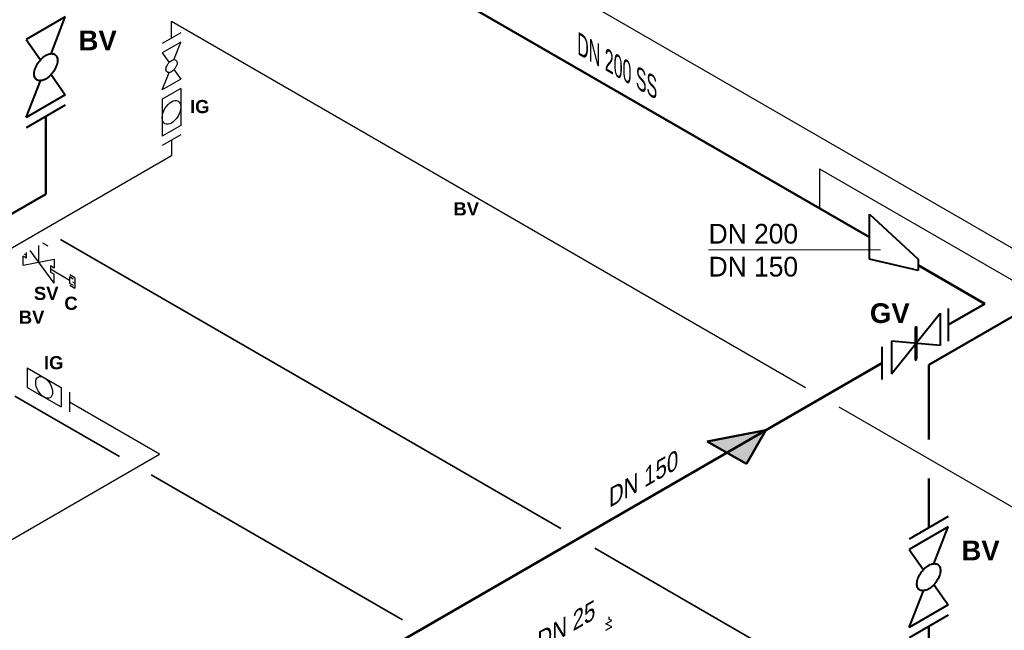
# Model space of a CAD drawing. Header units: millimetres. Extents: x 222 to 2461, y -1493 to 72.
# Tile 10 of 27: x 1265 to 1439, y -804 to -696. Entities that reach past the tile are written whole.
import ezdxf

# ---------------------------------------------------------------- set-up
doc = ezdxf.new("R2010")
doc.units = ezdxf.units.MM
for name, color, linetype, lineweight in [('Armaturen-Auslagerung', 7, 'Continuous', 40), ('Auslagerung', 1, 'Continuous', 50), ('Entleerung', 74, 'Continuous', 35), ('Text', 7, 'Continuous', 18), ('Text groß', 7, 'Continuous', 18)]:
    doc.layers.add(name, color=color, linetype=linetype, lineweight=lineweight)
for name, color, linetype in [('DN 025-', 8, 'Continuous'), ('effekte', 7, 'Continuous'), ('Langsame Befüllung', 40, 'Continuous'), ('Probeentnahme', 1, 'Continuous')]:
    doc.layers.add(name, color=color, linetype=linetype)
doc.styles.add('isotext', font='arial.ttf', dxfattribs={"oblique": 30, "height": 3})

msp = doc.modelspace()

# ---------------------------------------------------------------- hatches: boundary and pattern name
at = {"layer": 'Auslagerung'}
h = msp.add_hatch(color=256, dxfattribs=at)
h.paths.add_polyline_path([(1396.929977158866, -768.2912341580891), (1386.53767546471, -770.2912335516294), (1390.001777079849, -772.2912335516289)])
h.paths.add_polyline_path([(1396.929980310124, -768.2912335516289), (1396.929977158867, -768.2912341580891), (1390.001777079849, -772.2912335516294), (1393.465878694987, -774.2912335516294)])
at = {"layer": 'effekte'}
h = msp.add_hatch(color=9, dxfattribs=at)
h.set_gradient(color1=(201, 200, 192), color2=(242, 242, 242), rotation=330, tint=1, name='CURVED')
edge = h.paths.add_edge_path()
edge.add_line((1325.887143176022, -559.4083847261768), (1325.887143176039, -439.6687545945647))
edge.add_line((1325.887143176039, -439.6687545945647), (1172.325638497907, -528.3275306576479))
edge.add_line((1172.325638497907, -528.3275306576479), (1172.325638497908, -611.55436336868))
edge.add_line((1172.325638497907, -611.5543633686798), (1136.507619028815, -632.2339065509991))
edge.add_ellipse((1133.076044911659, -634.2151267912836), major_axis=(2.433893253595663, 4.215626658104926), ratio=0.5738536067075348, start_angle=134.8259713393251, end_angle=314.82597133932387, ccw=False)
edge.add_line((1129.647059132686, -636.2186531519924), (1129.626447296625, -636.2067529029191))
edge.add_line((1129.626447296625, -636.2067529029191), (1083.427947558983, -662.8794691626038))
edge.add_ellipse((1079.996373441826, -664.8606894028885), major_axis=(2.433893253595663, 4.215626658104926), ratio=0.5738536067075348, start_angle=134.8259713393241, end_angle=314.8259713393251, ccw=False)
edge.add_line((1076.567387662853, -666.8642157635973), (1076.546775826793, -666.852315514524))
edge.add_line((1076.546775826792, -666.852315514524), (1026.739514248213, -695.608551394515))
edge.add_line((1026.739514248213, -695.608551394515), (1026.739514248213, -612.3817186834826))
edge.add_line((1026.739514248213, -612.3817186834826), (805.312366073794, -740.2227422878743))
edge.add_line((805.312366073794, -740.2227422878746), (909.0099276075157, -800.0925573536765))
edge.add_line((909.0099276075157, -800.0925573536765), (1325.887143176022, -559.4083847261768))

# ---------------------------------------------------------------- linework, layer by layer
at = {"layer": 'Armaturen-Auslagerung'}
for p, q in [((1272.620624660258, -695.0053100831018), (1265.692421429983, -699.0053100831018)), ((1270.085853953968, -701.5385229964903), (1272.62062466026, -695.0053100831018)), ((1265.692421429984, -699.0053100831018), (1268.225677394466, -702.6115364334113)), ((1270.084774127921, -705.256268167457), (1272.620587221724, -708.8616581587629)), ((1265.69238399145, -712.8616581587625), (1268.225631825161, -706.3299644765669)), ((1272.620587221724, -708.8616581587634), (1265.692383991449, -712.8616581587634)), ((1272.620593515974, -710.6930189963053), (1265.692390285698, -714.6930189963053)), ((1415.306543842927, -729.9865758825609), (1423.96685400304, -737.9866094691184)), ((1415.306543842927, -737.9865758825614), (1415.306543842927, -729.9865758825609)), ((1423.96685400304, -739.9866094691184), (1415.306543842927, -737.9865758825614)), ((1423.96685400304, -737.9866094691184), (1423.96685400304, -739.9866094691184)), ((1419.217078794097, -758.3106021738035), (1427.877278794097, -747.5370021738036)), ((1427.877278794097, -747.5370021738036), (1427.877278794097, -753.310602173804)), ((1429.252814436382, -746.7428674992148), (1429.252814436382, -752.5164674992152)), ((1423.691578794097, -749.9537021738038), (1423.402778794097, -750.120402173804)), ((1423.402978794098, -750.1203021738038), (1423.402978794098, -755.893802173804)), ((1423.475078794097, -755.8522021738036), (1423.475078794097, -750.0787021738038)), ((1423.547178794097, -755.810602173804), (1423.547178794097, -750.0370021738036)), ((1423.619378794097, -755.7688021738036), (1423.619378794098, -749.9953021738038)), ((1423.691578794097, -755.7272021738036), (1423.691578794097, -749.9537021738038)), ((1427.877278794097, -753.310602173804), (1419.217078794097, -752.537002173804)), ((1419.217078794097, -752.537002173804), (1419.217078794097, -758.3106021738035)), ((1417.485027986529, -753.5370021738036), (1417.485027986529, -759.3106021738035)), ((1423.402978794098, -755.893802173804), (1423.691578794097, -755.7272021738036)), ((1429.277333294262, -783.6197457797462), (1422.349130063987, -787.6197457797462)), ((1429.277339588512, -785.4511066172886), (1422.349136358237, -789.4511066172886)), ((1426.742568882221, -791.9843195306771), (1429.277339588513, -785.4511066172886)), ((1422.349136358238, -789.4511066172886), (1424.88239232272, -793.0573329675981)), ((1426.741489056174, -795.7020647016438), (1429.277302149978, -799.3074546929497)), ((1422.349098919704, -803.3074546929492), (1424.882346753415, -796.7757610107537)), ((1429.277302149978, -799.3074546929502), (1422.349098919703, -803.3074546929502)), ((1429.277308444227, -801.1388155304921), (1422.349105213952, -805.1388155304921))]:
    msp.add_line(p, q, dxfattribs=at)
for points in [[(1270.815792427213, -701.7258931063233, -0.1593), (1271.167552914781, -702.2536844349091, -0.1064), (1271.212720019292, -703.0372075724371, -0.0713), (1270.944765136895, -703.9573517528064, -0.0576), (1270.404261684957, -704.8740518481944, -0.0576), (1269.673463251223, -705.6476586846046, -0.0713), (1268.86368040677, -706.1603070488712, -0.1064), (1268.098312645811, -706.3341922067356, -0.1593), (1267.493837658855, -706.1427057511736, -0.1593), (1267.142077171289, -705.6149144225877, -0.1064), (1267.096910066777, -704.8313912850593, -0.0713), (1267.364864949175, -703.91124710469, -0.0576), (1267.905368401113, -702.9945470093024, -0.0576), (1268.636166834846, -702.2209401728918, -0.0713), (1269.445949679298, -701.7082918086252, -0.1064), (1270.211317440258, -701.5344066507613, -0.1593)], [(1427.472507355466, -792.1716896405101, -0.1593), (1427.824267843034, -792.6994809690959, -0.1064), (1427.869434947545, -793.4830041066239, -0.0713), (1427.601480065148, -794.4031482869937, -0.0576), (1427.06097661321, -795.3198483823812, -0.0576), (1426.330178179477, -796.0934552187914, -0.0713), (1425.520395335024, -796.606103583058, -0.1064), (1424.755027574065, -796.7799887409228, -0.1593), (1424.150552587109, -796.5885022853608, -0.1593), (1423.798792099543, -796.060710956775, -0.1064), (1423.753624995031, -795.2771878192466, -0.0713), (1424.021579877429, -794.3570436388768, -0.0576), (1424.562083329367, -793.4403435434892, -0.0576), (1425.2928817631, -792.666736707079, -0.0713), (1426.102664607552, -792.1540883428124, -0.1064), (1426.868032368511, -791.9802031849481, -0.1593)]]:
    msp.add_lwpolyline(points, format="xyb", close=True, dxfattribs=at)
at = {"layer": 'Auslagerung'}
for p, q in [((1284.961091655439, -658.8140432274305), (1415.306543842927, -734.069025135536)), ((1269.156460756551, -726.4470887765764), (1269.156460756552, -712.6930369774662)), ((1269.156460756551, -726.4470887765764), (1258.022177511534, -732.8754702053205)), ((1423.96685400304, -739.069057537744), (1435.755590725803, -745.8752878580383)), ((1444.476314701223, -745.9626029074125), (1425.813148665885, -756.7377868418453)), ((1429.252814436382, -749.629667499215), (1435.755590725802, -745.8752878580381)), ((1429.252814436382, -749.629667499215), (1435.755590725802, -745.8752878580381)), ((1309.914699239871, -818.5295835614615), (1417.485027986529, -756.4238021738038)), ((1425.813148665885, -769.9545679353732), (1425.813148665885, -756.7377868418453)), ((1386.537675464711, -770.2912335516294), (1396.929980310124, -768.2912335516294)), ((1396.929980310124, -768.2912335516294), (1393.465878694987, -774.2912335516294)), ((1386.537675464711, -770.2912335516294), (1393.465878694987, -774.2912335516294)), ((1425.813231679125, -785.6197457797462), (1425.813153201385, -776.8827737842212)), ((1425.813175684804, -816.8928853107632), (1425.813175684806, -803.138833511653))]:
    msp.add_line(p, q, dxfattribs=at)
at = {"layer": 'DN 025-', "color": 74}
for p, q in [((1234.97517614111, -617.2724886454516), (1448.350963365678, -740.4650568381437)), ((1289.339911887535, -772.549745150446), (1273.364239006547, -763.3261861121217)), ((1218.074548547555, -813.7356486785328), (1289.339911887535, -772.549745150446))]:
    msp.add_line(p, q, dxfattribs=at)
at = {"layer": 'DN 025-', "lineweight": -3}
for p, q in [((1265.864365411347, -757.264110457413), (1271.864264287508, -760.7281536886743)), ((1265.864365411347, -757.264110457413), (1265.864365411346, -760.7281536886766)), ((1265.864365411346, -760.7281536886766), (1271.864264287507, -764.1921969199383)), ((1271.864264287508, -760.7281536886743), (1271.864264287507, -764.1921969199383)), ((1273.364239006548, -761.59416449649), (1273.364239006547, -765.0582077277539)), ((1369.072943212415, -801.3845818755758), (1369.072219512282, -801.7982281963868)), ((1369.588817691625, -802.0675996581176), (1369.072219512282, -801.7982281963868)), ((1368.551653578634, -803.7967117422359), (1369.586833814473, -803.201527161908)), ((1368.553637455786, -802.662784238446), (1369.588817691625, -802.0675996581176)), ((1369.586833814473, -803.201527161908), (1368.553637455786, -802.6627842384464))]:
    msp.add_line(p, q, dxfattribs=at)
msp.add_ellipse((1268.864314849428, -760.7281536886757), major_axis=(1.060642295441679, -1.83708634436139), ratio=0.5773502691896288, dxfattribs=at)
at = {"layer": 'Entleerung', "color": 74}
for p, q in [((1360.567109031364, -785.7516653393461), (1271.760735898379, -734.4792819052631)), ((1282.208250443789, -772.960624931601), (1263.684284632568, -762.2658082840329)), ((1287.86564982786, -776.2269259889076), (1332.438173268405, -801.9608843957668)), ((1414.678892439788, -816.9931180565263), (1366.554856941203, -789.2086932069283))]:
    msp.add_line(p, q, dxfattribs=at)
at = {"layer": 'Langsame Befüllung'}
for p, q in [((1291.463021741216, -698.8118447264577), (1291.463021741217, -695.8515876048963)), ((1403.931103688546, -760.7850649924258), (1291.463021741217, -695.8515876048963)), ((1291.464101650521, -716.8795631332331), (1291.463927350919, -719.6383990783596)), ((1291.463927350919, -719.6383990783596), (1205.963209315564, -769.0068518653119)), ((1406.451306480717, -721.9838294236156), (1406.451306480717, -728.8740022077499)), ((1406.451306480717, -721.9838294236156), (1492.289379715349, -771.5424641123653)), ((1584.299365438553, -864.92072946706), (1409.931103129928, -764.2491662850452))]:
    msp.add_line(p, q, dxfattribs=at)
at = {"layer": 'Langsame Befüllung', "color": 8}
for p, q in [((1293.10669211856, -697.8628681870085), (1289.821475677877, -699.7595887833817)), ((1293.106681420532, -699.5054548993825), (1289.821521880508, -701.4021426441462)), ((1291.90476428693, -702.6033211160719), (1293.106681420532, -699.5054548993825)), ((1289.821521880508, -701.4021426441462), (1291.022720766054, -703.1121139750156)), ((1289.821504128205, -707.9724340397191), (1291.022699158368, -704.8752881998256)), ((1291.904252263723, -704.3661715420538), (1293.10666366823, -706.0757462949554)), ((1293.10666366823, -706.0757462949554), (1289.821504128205, -707.9724340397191)), ((1293.10669211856, -707.7183104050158), (1289.821475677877, -709.615031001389)), ((1293.10669211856, -707.7183104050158), (1293.10669211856, -714.2886325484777)), ((1289.821475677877, -709.615031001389), (1289.821475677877, -716.1853531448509)), ((1293.10669211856, -714.2886325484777), (1289.821475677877, -716.1853531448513)), ((1293.106681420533, -715.9312192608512), (1289.821521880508, -717.8279070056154))]:
    msp.add_line(p, q, dxfattribs=at)
msp.add_lwpolyline([(1292.25088062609, -702.6921667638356, -0.1593), (1292.417675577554, -702.9424306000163, -0.1064), (1292.439092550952, -703.3139552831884, -0.0713), (1292.312035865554, -703.7502618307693, -0.0576), (1292.055744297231, -704.1849352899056, -0.0576), (1291.709220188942, -704.5517579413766, -0.0713), (1291.325243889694, -704.7948414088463, -0.1064), (1290.962327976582, -704.8772928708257, -0.1593), (1290.675702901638, -704.7864953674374, -0.1593), (1290.508907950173, -704.5362315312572, -0.1064), (1290.487490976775, -704.1647068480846, -0.0713), (1290.614547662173, -703.7284003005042, -0.0576), (1290.870839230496, -703.2937268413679, -0.0576), (1291.217363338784, -702.9269041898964, -0.0713), (1291.601339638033, -702.6838207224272, -0.1064), (1291.964255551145, -702.6013692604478, -0.1593)], format="xyb", close=True, dxfattribs=at)
msp.add_ellipse((1291.464083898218, -711.9518317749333), major_axis=(-1.161499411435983, -2.011775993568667), ratio=0.577350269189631, dxfattribs=at)
at = {"layer": 'Probeentnahme', "linetype": 'Continuous'}
for p, q in [((1269.583411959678, -735.6696410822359), (1268.644361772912, -735.1239612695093)), ((1265.345037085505, -737.0290043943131), (1265.756007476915, -737.2675499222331)), ((1265.756776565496, -737.8141302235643), (1265.759642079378, -736.7896098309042)), ((1270.62643127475, -742.2244239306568), (1266.359742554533, -736.4431094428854)), ((1267.891859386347, -735.558459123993), (1267.883609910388, -738.5079323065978)), ((1265.128933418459, -739.0300591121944), (1265.133347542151, -737.4518571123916)), ((1265.128933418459, -739.0300591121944), (1270.638286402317, -737.9858055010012)), ((1265.756776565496, -737.8141302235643), (1265.133347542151, -737.4518571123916)), ((1270.638286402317, -737.9858055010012), (1270.633909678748, -739.550635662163)), ((1269.991602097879, -739.1773922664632), (1269.988537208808, -740.2731961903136)), ((1269.988537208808, -740.2731961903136), (1270.630844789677, -740.6464395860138)), ((1269.990077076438, -739.7226402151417), (1273.368313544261, -741.6857253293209)), ((1270.633909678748, -739.550635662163), (1269.991602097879, -739.1773922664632)), ((1270.62643127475, -742.2244239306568), (1270.630844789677, -740.6464395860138)), ((1274.338267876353, -741.2755663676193), (1273.441957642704, -740.7547226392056)), ((1273.369838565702, -741.1404773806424), (1273.366773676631, -742.2362813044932)), ((1273.366773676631, -742.2362813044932), (1274.009081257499, -742.609524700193)), ((1274.01214614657, -741.5137207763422), (1273.369838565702, -741.1404773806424)), ((1273.898503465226, -741.9938174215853), (1274.335548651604, -742.2477833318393)), ((1274.338267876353, -741.2755663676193), (1274.333080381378, -743.130275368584)), ((1274.304144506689, -743.1736161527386), (1273.428310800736, -742.6646712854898))]:
    msp.add_line(p, q, dxfattribs=at)
at = {"layer": 'Text'}
msp.add_line((1386.770138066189, -736.313215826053), (1417.268173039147, -736.313215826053), dxfattribs=at)

# ---------------------------------------------------------------- texts
at = {"layer": 'Text', "attachment_point": 1}
for s, insert, char_height, width in [('{\\fArial|b1|i0|c0|p34;BV}', (1274.963237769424, -697.4371778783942), 3.5, 5.46291058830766), ('{\\fArial|b1|i0|c0|p34;IG}', (1294.74000308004, -709.7453034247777), 2.34180516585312, 5.46291058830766), ('{\\fArial|b1|i0|c0|p34;BV}', (1341.484048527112, -727.8900810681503), 2.34180516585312, 5.46291058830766), ('DN 200\\PDN 150', (1386.770138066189, -731.7215976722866), 3.5, 22.17020029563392), ('{\\fArial|b1|i0|c0|p34;SV}', (1267.053393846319, -742.8772590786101), 2.34180516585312, 5.46291058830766), ('{\\fArial|b1|i0|c0|p34;C}', (1272.449415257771, -744.6327220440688), 2.34180516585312, 5.46291058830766), ('{\\fArial|b1|i0|c0|p34;GV}', (1415.385582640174, -745.7982959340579), 3.5, 5.46291058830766), ('{\\fArial|b1|i0|c0|p34;BV}', (1264.365253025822, -747.1028894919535), 2.34180516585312, 5.46291058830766), ('{\\fArial|b1|i0|c0|p34;IG}', (1268.828658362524, -755.1716016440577), 2.34180516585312, 5.46291058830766), ('{\\fArial|b1|i0|c0|p34;BV}', (1431.619952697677, -787.882974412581), 3.5, 5.46291058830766)]:
    msp.add_mtext(s, dxfattribs=dict(at, insert=insert, char_height=char_height, width=width))
at = {"layer": 'Text groß', "style": 'isotext', "oblique": 30}
for s, rotation, p in [('DN 150', 29.99999999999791, (1369.079843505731, -782.1446743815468)), ('DN 25', 29.99999999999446, (1356.388576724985, -807.6362443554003))]:
    msp.add_text(s, height=3, rotation=rotation, dxfattribs=at).set_placement(p)
at = {"layer": 'Text groß', "insert": (1377.620416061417, -709.8262329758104), "char_height": 3.5, "attachment_point": 9, "rotation": 330}
msp.add_mtext('{\\Q-30;\\W0.7;DN 200 SS}', dxfattribs=at)

doc.saveas('drawing.dxf')
